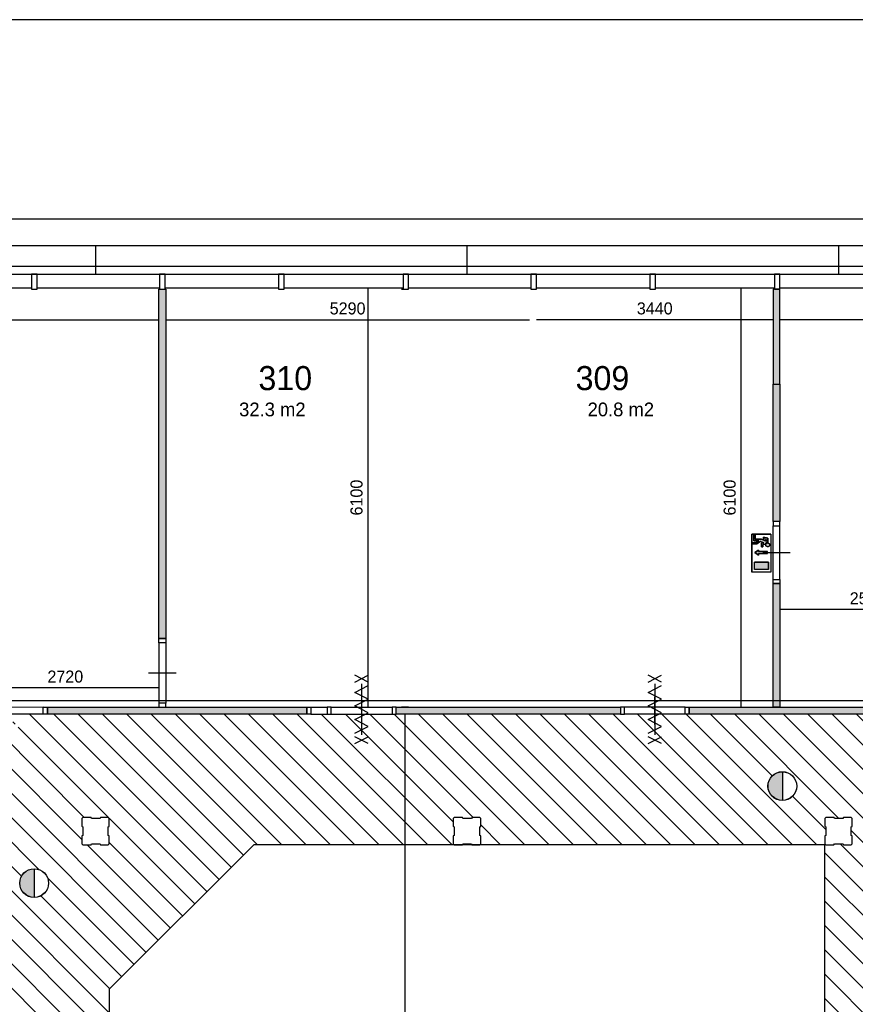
# Model space of a CAD drawing. Extents: x 425211 to 560437, y -104998 to -15578.
# Tile 10 of 33: x 536735 to 548883, y -77017 to -62698. Entities that reach past the tile are written whole.
import ezdxf

# ---------------------------------------------------------------- set-up
doc = ezdxf.new("R2010")
doc.units = 0
doc.header["$MEASUREMENT"] = 0
doc.header["$PDMODE"] = 35
doc.header["$PDSIZE"] = -0.5
doc.layers.get('0').update_dxf_attribs({"linetype": 'CONTINUOUS'})
doc.layers.get('DEFPOINTS').update_dxf_attribs({"linetype": 'CONTINUOUS'})
for name, color, linetype in [('AA$1A---_ARCEER', 252, 'CONTINUOUS'), ('AL$3A---_VPORTS', 252, 'CONTINUOUS'), ('AL21----_BUITENWAND', 252, 'CONTINUOUS'), ('AL22----_BINNENWAND', 252, 'CONTINUOUS'), ('AL32----_BINNENKOZIJN', 252, 'CONTINUOUS'), ('AM$1A---_MAATVOERING', 252, 'CONTINUOUS'), ('AT$1A---_TEKST', 252, 'CONTINUOUS'), ('Betonpalen', 252, 'CONTINUOUS'), ('Brandweer', 252, 'CONTINUOUS'), ('brandweer NIEUW', 252, 'CONTINUOUS'), ('COMPARTIMENTERING', 252, 'CONTINUOUS'), ('M2', 252, 'CONTINUOUS'), ('OMPARTIMENTERING', 252, 'CONTINUOUS')]:
    doc.layers.add(name, color=color, linetype=linetype)
doc.styles.add('B-01', font='b-gbp')
doc.dimstyles.new('BBA_STAND', dxfattribs={"dimtxt": 175, "dimasz": 1, "dimexe": 1, "dimexo": 0.001, "dimgap": 75, "dimtad": 1, "dimdec": 0, "dimzin": 0, "dimdsep": 46, "dimtxsty": 'B-01', "dimblk": 'NONE', "dimblk1": 'NONE', "dimblk2": 'PIJL1', "dimcen": 1, "dimse1": 1, "dimse2": 1, "dimclrd": 256, "dimclre": 1, "dimclrt": 256, "dimadec": 0, "dimazin": 0, "dimtfac": 1, "dimtdec": 0, "dimtmove": 0, "dimatfit": 0, "dimldrblk": 'PIJL1', "dimfxl": 1, "dimtolj": 1, "dimtzin": 0, "dimarcsym": 0})

# ---------------------------------------------------------------- blocks, each defined once
blk = doc.blocks.new('*D59')
at = {"layer": 'AM$1A---_MAATVOERING', "lineweight": -2, "transparency": 16777216}
blk.add_line((556537, -67061), (547787, -67061), dxfattribs=at)
at = {"layer": 'DEFPOINTS', "color": 0, "transparency": 16777216}
for p in [(556537, -66842), (547787, -67061), (547787, -67658)]:
    blk.add_point(p, dxfattribs=at)
at = {"layer": 'AM$1A---_MAATVOERING', "transparency": 16777216, "insert": (552162, -66898), "char_height": 175, "attachment_point": 5, "style": 'B-01'}
blk.add_mtext('\\A1;8750', dxfattribs=at)
blk = doc.blocks.new('_None')
blk = doc.blocks.new('PIJL1')
at = {"color": 1, "linetype": 'ByBlock'}
blk.add_line((0, 83), (0, -83), dxfattribs=at)
blk.add_solid([(-100, 17), (-100, -17), (0, 0)], dxfattribs=at)
blk = doc.blocks.new('*D62')
at = {"layer": 'AM$1A---_MAATVOERING', "lineweight": -2, "transparency": 16777216}
blk.add_line((547687, -67061), (544247, -67061), dxfattribs=at)
at = {"layer": 'DEFPOINTS', "color": 0, "transparency": 16777216}
for p in [(544247, -67061), (544247, -68110), (547687, -68110)]:
    blk.add_point(p, dxfattribs=at)
at = {"layer": 'AM$1A---_MAATVOERING', "transparency": 16777216, "insert": (545967, -66898), "char_height": 175, "attachment_point": 5, "style": 'B-01'}
blk.add_mtext('\\A1;3440', dxfattribs=at)
blk = doc.blocks.new('*D63')
at = {"layer": 'AM$1A---_MAATVOERING', "lineweight": -2, "transparency": 16777216}
blk.add_line((547220, -66598), (547220, -72698), dxfattribs=at)
at = {"layer": 'DEFPOINTS', "color": 0, "transparency": 16777216}
for p in [(547522, -66598), (547220, -72698), (547522, -72698)]:
    blk.add_point(p, dxfattribs=at)
at = {"layer": 'AM$1A---_MAATVOERING', "transparency": 16777216, "insert": (547057, -69648), "char_height": 175, "attachment_point": 5, "rotation": 90, "style": 'B-01'}
blk.add_mtext('\\A1;6100', dxfattribs=at)
blk = doc.blocks.new('*D64')
at = {"layer": 'AM$1A---_MAATVOERING', "lineweight": -2, "transparency": 16777216}
blk.add_line((538857, -67061), (544147, -67061), dxfattribs=at)
at = {"layer": 'DEFPOINTS', "color": 0, "transparency": 16777216}
for p in [(538857, -66759), (544147, -67061), (544147, -68114)]:
    blk.add_point(p, dxfattribs=at)
at = {"layer": 'AM$1A---_MAATVOERING', "transparency": 16777216, "insert": (541502, -66898), "char_height": 175, "attachment_point": 5, "style": 'B-01'}
blk.add_mtext('\\A1;5290', dxfattribs=at)
blk = doc.blocks.new('*D65')
at = {"layer": 'AM$1A---_MAATVOERING', "lineweight": -2, "transparency": 16777216}
blk.add_line((529937, -67061), (538757, -67061), dxfattribs=at)
at = {"layer": 'DEFPOINTS', "color": 0, "transparency": 16777216}
for p in [(529937, -66710), (538757, -66730), (538757, -67061)]:
    blk.add_point(p, dxfattribs=at)
at = {"layer": 'AM$1A---_MAATVOERING', "transparency": 16777216, "insert": (534347, -66898), "char_height": 175, "attachment_point": 5, "style": 'B-01'}
blk.add_mtext('\\A1;8820', dxfattribs=at)
blk = doc.blocks.new('*D66')
at = {"layer": 'AM$1A---_MAATVOERING', "lineweight": -2, "transparency": 16777216}
blk.add_line((541795, -66598), (541795, -72698), dxfattribs=at)
at = {"layer": 'DEFPOINTS', "color": 0, "transparency": 16777216}
for p in [(542064, -66598), (541795, -72698), (541919, -72698)]:
    blk.add_point(p, dxfattribs=at)
at = {"layer": 'AM$1A---_MAATVOERING', "transparency": 16777216, "insert": (541632, -69648), "char_height": 175, "attachment_point": 5, "rotation": 90, "style": 'B-01'}
blk.add_mtext('\\A1;6100', dxfattribs=at)
blk = doc.blocks.new('*D67')
at = {"layer": 'AM$1A---_MAATVOERING', "lineweight": -2, "transparency": 16777216}
blk.add_line((538758, -72415), (536037, -72415), dxfattribs=at)
at = {"layer": 'DEFPOINTS', "color": 0, "transparency": 16777216}
for p in [(536037, -72415), (538758, -72518), (536037, -72680)]:
    blk.add_point(p, dxfattribs=at)
at = {"layer": 'AM$1A---_MAATVOERING', "transparency": 16777216, "insert": (537398, -72252), "char_height": 175, "attachment_point": 5, "style": 'B-01'}
blk.add_mtext('\\A1;2720', dxfattribs=at)
blk = doc.blocks.new('*D94')
at = {"layer": 'AM$1A---_MAATVOERING', "lineweight": -2, "transparency": 16777216}
blk.add_line((542336, -72798), (542336, -87403), dxfattribs=at)
at = {"layer": 'DEFPOINTS', "color": 0, "transparency": 16777216}
for p in [(540571, -72798), (542000, -87403), (542336, -87403)]:
    blk.add_point(p, dxfattribs=at)
at = {"layer": 'AM$1A---_MAATVOERING', "transparency": 16777216, "insert": (542173, -80100), "char_height": 175, "attachment_point": 5, "rotation": 90, "style": 'B-01'}
blk.add_mtext('\\A1;14605', dxfattribs=at)
blk = doc.blocks.new('*D109')
at = {"layer": 'AM$1A---_MAATVOERING', "lineweight": -2, "transparency": 16777216}
blk.add_line((550337, -71276), (547787, -71276), dxfattribs=at)
at = {"layer": 'DEFPOINTS', "color": 0, "transparency": 16777216}
for p in [(547787, -70898), (547787, -71276), (550337, -71698)]:
    blk.add_point(p, dxfattribs=at)
at = {"layer": 'AM$1A---_MAATVOERING', "transparency": 16777216, "insert": (549062, -71114), "char_height": 175, "attachment_point": 5, "style": 'B-01'}
blk.add_mtext('\\A1;2550', dxfattribs=at)

msp = doc.modelspace()

# ---------------------------------------------------------------- hatches: boundary and pattern name
at = {"layer": 'AA$1A---_ARCEER'}
for points in [[(538857.4, -71698), (538857.4, -66618), (538757.4, -66618), (538757.4, -71698)], [(547787.4, -66618), (547687.4, -66618), (547687.4, -67998), (547787.4, -67998)], [(547787.1, -69998), (547787.4, -69898), (547787.4, -67998), (547687.4, -67998), (547687.4, -69998)], [(547787.4, -72698), (547787.4, -70898), (547687.4, -70898), (547687.4, -72698)], [(540908.4, -72798), (540908.4, -72698), (537137.4, -72698), (537137.4, -72798)]]:
    msp.add_hatch(color=256, dxfattribs=at).paths.add_polyline_path(points)
h = msp.add_hatch(color=256, dxfattribs=at)
h.paths.add_polyline_path([(545467.5, -72798), (545467.5, -72698), (542208.4, -72698), (542208.4, -72798)])
h.paths.add_polyline_path([(546467.5, -72698), (546467.5, -72798), (549337.4, -72798), (549337.4, -72698)])
at = {"layer": 'AL$3A---_VPORTS'}
h = msp.add_hatch(color=256, dxfattribs=at)
h.paths.add_polyline_path([(547609.6, -70238.3), (547549.5, -70223.3), (547549.5, -70247.1), (547586.5, -70256.4), (547586.5, -70283.3), (547518, -70252.2), (547429.3, -70252.2), (547429.3, -70187.4), (547406.1, -70187.4), (547406.1, -70275.3), (547480.1, -70275.3), (547444.4, -70303), (547383, -70303), (547383, -70326.2), (547452.4, -70326.2), (547503.6, -70286.3), (547550.7, -70307.7), (547517.1, -70307.7), (547517.1, -70363.2), (547540.2, -70363.2), (547540.2, -70330.8), (547573.4, -70330.8), (547574.3, -70327.8), (547574.4, -70327.3), (547574.8, -70325.9), (547575.4, -70324.1), (547575.9, -70322.4), (547578.2, -70317.2), (547581.2, -70313.1), (547583.4, -70310.6), (547584.1, -70309.6), (547587.1, -70307.2), (547588.4, -70306.1), (547593.6, -70303), (547592.9, -70303.4), (547593.2, -70303.3), (547597.2, -70301.4), (547602.8, -70299.9), (547609.6, -70299.3)])
h.paths.add_polyline_path([(547634.9, -70324.1), (547634.9, -70324), (547632.8, -70320.2), (547632.8, -70320.1), (547629.9, -70316.5), (547629.7, -70316.3), (547627.4, -70314.1), (547627.3, -70314.1), (547623.5, -70311.4), (547623.4, -70311.3), (547618.4, -70309.1), (547618.2, -70309.1), (547613.7, -70308), (547610.9, -70307.7), (547610.9, -70307.7), (547606.4, -70307.9), (547606.2, -70307.9), (547603.6, -70308.3), (547603.4, -70308.4), (547599.4, -70309.6), (547599.2, -70309.7), (547596.1, -70311.2), (547595.9, -70311.3), (547592, -70313.9), (547588.7, -70317.2), (547588.6, -70317.3), (547586.3, -70320.3), (547586.2, -70320.5), (547584.5, -70323.7), (547584.4, -70323.8), (547582.9, -70327.9), (547582.9, -70328), (547581.9, -70334), (547581.9, -70334), (547582.4, -70340.7), (547582.4, -70340.7), (547583.6, -70345), (547583.6, -70345.1), (547585.6, -70349.4), (547585.7, -70349.5), (547587.5, -70352.2), (547587.6, -70352.3), (547591.7, -70356.6), (547591.8, -70356.7), (547596, -70359.6), (547596.2, -70359.7), (547599.4, -70361.2), (547599.6, -70361.3), (547605.1, -70362.8), (547605.3, -70362.8), (547608.6, -70363.1), (547608.9, -70363.1), (547612.8, -70363), (547613.1, -70362.9), (547618.6, -70361.6), (547618.8, -70361.6), (547622.9, -70359.8), (547623.1, -70359.6), (547626.5, -70357.4), (547626.6, -70357.3), (547629.9, -70354.3), (547630, -70354.2), (547631.6, -70352.2), (547631.8, -70352.1), (547633.5, -70349.6), (547633.6, -70349.4), (547634.6, -70347.5), (547634.6, -70347.4), (547636.2, -70343.3), (547636.2, -70343.3), (547637.3, -70337.1), (547637.3, -70337), (547636.8, -70329.8), (547636.7, -70329.7)])
h.paths.add_polyline_path([(547606.7, -70433.4), (547477.2, -70433.4), (547477.2, -70410.3), (547421.7, -70447.3), (547477.2, -70484.3), (547477.2, -70461.1), (547606.7, -70461.1)])
h.paths.add_polyline_path([(547618.8, -70585.1), (547415.4, -70585.1), (547415.4, -70696.1), (547618.8, -70696.1)])
at = {"layer": 'Brandweer'}
for points in [[(547822.3, -74051.9), (547822.3, -73635.5, 1)], [(536945.3, -75462.9), (536945.3, -75046.5, 1)]]:
    msp.add_hatch(color=256, dxfattribs=at).paths.add_polyline_path(points)
at = {"layer": 'COMPARTIMENTERING'}
h = msp.add_hatch(dxfattribs=at)
h.set_pattern_fill('ANSI31,_O', color=256, scale=2000, angle=-90)
h.set_pattern_definition([(315, (486165, 331821), (176.7767, 176.7767), [])])
h.paths.add_polyline_path([(547317.4, -87403.9), (547377.1, -87403.9), (547759, -87403.9), (547720.5, -87384.2), (547817.3, -87334.7), (547817.3, -87235.7), (547720.5, -87186.2), (547817.3, -87136.7), (547817.3, -87235.7), (547914, -87285.2), (547817.3, -87334.7), (547817.3, -87403.9), (548257.4, -87403.9), (548317.4, -87403.9), (549017.4, -87403.9), (549017.4, -86208), (549237.4, -86208), (549237.4, -86218.4), (549297.4, -86218.4), (549679.3, -86218.4), (549640.8, -86198.7), (549737.5, -86149.2), (549737.5, -86050.2), (549640.8, -86000.7), (549737.5, -85951.2), (549737.5, -86050.2), (549834.3, -86099.7), (549737.5, -86149.2), (549737.5, -86218.4), (550177.6, -86218.4), (550237.4, -86218.4), (550237.4, -86208), (550337.6, -86208), (550337.6, -83696.2), (550357.6, -83696.2), (550357.6, -83636.4), (550357.5, -83292.5), (550308.3, -83196.3), (550209.3, -83196.3), (550159.8, -83293), (550110.3, -83196.3), (550209.3, -83196.3), (550258.8, -83099.5), (550308.3, -83196.3), (550357.5, -83196.3), (550357.4, -82756.2), (550357.4, -82696.2), (550337.4, -82696.2), (550337.4, -80896.2), (550537.4, -80896.2), (550537.4, -80896.4), (550597.1, -80896.4), (550929.1, -80896.3), (550890.5, -80876.6), (550987.3, -80827.1), (550987.3, -80728.1), (550890.5, -80678.6), (550987.3, -80629.1), (550987.3, -80728.1), (551084, -80777.6), (550987.3, -80827.1), (550987.3, -80896.3), (551377.4, -80896.2), (551437.4, -80896.2), (551687.7, -80896.2), (551687.7, -80836.4), (551687.6, -80542.5), (551638.3, -80446.3), (551539.3, -80446.3), (551489.8, -80543), (551440.3, -80446.3), (551539.3, -80446.3), (551588.8, -80349.5), (551638.3, -80446.3), (551687.5, -80446.3), (551687.4, -80056.2), (551687.4, -79996.2), (551688.4, -79996.2), (551688.4, -79606.2), (551687.7, -79606.2), (551687.7, -79546.4), (551687.6, -79252.6), (551638.3, -79156.3), (551539.3, -79156.3), (551489.8, -79253.1), (551440.3, -79156.3), (551539.3, -79156.3), (551588.8, -79059.5), (551638.3, -79156.3), (551687.5, -79156.3), (551687.4, -78766.2), (551687.4, -78696.2), (551437.4, -78696.2), (551377.4, -78696.2), (551043.8, -78696.2), (550987.3, -78725.1), (550987.3, -78824.1), (551084, -78873.6), (550987.3, -78923.1), (550987.3, -78824.1), (550890.5, -78774.6), (550987.3, -78725.1), (550987.3, -78696.2), (550597.1, -78696.2), (550537.4, -78696.2), (550337.4, -78696.2), (550337.4, -76998), (550281.2, -76998), (550281.2, -77181.6), (549981.2, -77181.6), (549981.2, -76881.6), (550287.6, -76881.6), (550287.6, -76529.9), (549979.6, -76529.9), (549979.6, -76322.3), (549939.9, -76245.5), (549979.6, -76168.7), (549979.6, -75975), (550287.6, -75975), (550287.6, -75298), (550337.4, -75298), (550337.4, -74248), (550337.7, -74248), (550337.7, -74188.3), (550337.6, -73944.4), (550288.3, -73848.1), (550189.3, -73848.1), (550139.8, -73944.9), (550090.3, -73848.1), (550189.3, -73848.1), (550238.8, -73751.4), (550288.3, -73848.1), (550337.5, -73848.1), (550337.4, -73508), (550337.4, -73448), (550337.4, -72798), (550277.4, -72798), (549893.8, -72798), (549837.3, -72826.9), (549837.3, -72925.9), (549934.1, -72975.4), (549837.3, -73024.9), (549837.3, -72925.9), (549740.5, -72876.4), (549837.3, -72826.9), (549837.3, -72798), (549397.2, -72798), (549337.4, -72798), (542208.4, -72798), (542208.4, -72797.8), (542148.7, -72797.8), (541762.7, -72797.8), (541705.9, -72826.8), (541705.9, -72925.8), (541802.7, -72975.3), (541705.9, -73024.8), (541705.9, -72925.8), (541609.2, -72876.3), (541705.9, -72826.8), (541705.9, -72797.8), (541263.2, -72797.8), (541203.4, -72797.8), (540968.2, -72797.8), (540908.4, -72797.8), (540908.4, -72798), (537137.4, -72798), (537077.4, -72798), (536693.8, -72798), (536637.3, -72826.9), (536637.3, -72925.9), (536734, -72975.4), (536637.3, -73024.9), (536637.3, -72925.9), (536540.5, -72876.4), (536637.3, -72826.9), (536637.3, -72798), (536197.1, -72798), (536137.4, -72798), (536137.4, -76148), (536137.4, -76208), (536137.4, -76576.6), (536186.4, -76672.4), (536285.4, -76672.4), (536334.9, -76575.6), (536384.4, -76672.4), (536285.4, -76672.4), (536235.9, -76769.2), (536186.4, -76672.4), (536137.4, -76672.4), (536137.4, -77088.3), (536137.4, -77148), (536137.4, -77248), (536137.4, -77308), (536137.4, -77652.5), (536186.3, -77748.1), (536285.3, -77748.1), (536334.8, -77651.4), (536384.3, -77748.1), (536285.3, -77748.1), (536235.8, -77844.9), (536186.3, -77748.1), (536137.4, -77748.1), (536137.4, -78188.3), (536137.4, -78248), (536137.4, -83602.8), (532537.4, -83602.8), (532467.4, -83602.8), (532468.1, -85113), (532408.1, -85113), (532407.4, -83602.8), (532307.3, -83602.8), (532307.3, -86894.3), (532308.3, -86896.3), (532407.3, -86896.3), (532456.8, -86799.6), (532506.3, -86896.3), (532605.3, -86896.3), (532654.8, -86799.6), (532704.3, -86896.3), (532605.3, -86896.3), (532555.8, -86993.1), (532506.3, -86896.3), (532407.3, -86896.3), (532357.8, -86993.1), (532308.3, -86896.3), (532307.3, -86896.3), (532307.3, -87623.9), (532407.3, -87623.6), (532407.3, -87403.9), (532407.3, -87343.9), (532467.3, -87343.9), (532467.3, -87403.9), (533757.3, -87403.9), (533757.3, -87222.4), (533757.3, -87027.1), (534147.9, -87222.4), (533784.8, -87403.9), (534491, -87403.9), (534550.8, -87403.9), (534990.9, -87403.9), (534990.9, -87334.7), (534894.1, -87285.2), (534990.9, -87235.7), (534990.9, -87136.7), (535087.7, -87186.2), (534990.9, -87235.7), (534990.9, -87334.7), (535087.7, -87384.2), (535049.1, -87403.9), (535431, -87403.9), (535491, -87403.9), (538161, -87403.9), (538221, -87403.9), (538602.9, -87403.9), (538564.3, -87384.2), (538661.1, -87334.7), (538661.1, -87235.7), (538564.3, -87186.2), (538661.1, -87136.7), (538661.1, -87235.7), (538757.9, -87285.2), (538661.1, -87334.7), (538661.1, -87403.9), (539101.2, -87403.9), (539161, -87403.9)])
h.paths.add_polyline_path([(548437.5, -74698), (548437.5, -74566), (548452.5, -74561), (548452.5, -74436), (548437.5, -74428), (548437.5, -74298), (548573.5, -74298), (548578.5, -74313), (548703.5, -74313), (548711.5, -74298), (548837.5, -74298), (548837.5, -74430), (548822.5, -74435), (548822.5, -74560), (548837.5, -74568), (548837.5, -74698), (548709.5, -74698), (548704.5, -74683), (548579.5, -74683), (548571.5, -74698), (548437.5, -74698), (548437.5, -79698), (548573.5, -79698), (548578.5, -79713), (548703.5, -79713), (548711.5, -79698), (548837.5, -79698), (548837.5, -79830), (548822.5, -79835), (548822.5, -79960), (548837.5, -79968), (548837.5, -80098), (548709.5, -80098), (548704.5, -80083), (548579.5, -80083), (548571.5, -80098), (548437.5, -80098), (548437.5, -82998), (546337.5, -85098), (543437.5, -85098), (543437.5, -85230), (543422.5, -85235), (543422.5, -85360), (543437.5, -85368), (543437.5, -85498), (543309.5, -85498), (543304.5, -85483), (543179.5, -85483), (543171.5, -85498), (543037.5, -85498), (543037.5, -85366), (543052.5, -85361), (543052.5, -85236), (543037.5, -85228), (543037.5, -85098), (538037.5, -85098), (538037.5, -85230), (538022.5, -85235), (538022.5, -85360), (538037.5, -85368), (538037.5, -85498), (537909.5, -85498), (537904.5, -85483), (537779.5, -85483), (537771.5, -85498), (537637.5, -85498), (537637.5, -85366), (537652.5, -85361), (537652.5, -85236), (537637.5, -85228), (537637.5, -85098), (537773.5, -85098), (537778.5, -85113), (537903.5, -85113), (537911.5, -85098), (538037.5, -85098), (538037.5, -80098), (537909.5, -80098), (537904.5, -80083), (537779.5, -80083), (537771.5, -80098), (537637.5, -80098), (537637.5, -79966), (537652.5, -79961), (537652.5, -79836), (537637.5, -79828), (537637.5, -79698), (537773.5, -79698), (537778.5, -79713), (537903.5, -79713), (537911.5, -79698), (538037.5, -79698), (538037.5, -76798), (540137.5, -74698), (543037.5, -74698), (543037.5, -74566), (543052.5, -74561), (543052.5, -74436), (543037.5, -74428), (543037.5, -74298), (543173.5, -74298), (543178.5, -74313), (543303.5, -74313), (543311.5, -74298), (543437.5, -74298), (543437.5, -74430), (543422.5, -74435), (543422.5, -74560), (543437.5, -74568), (543437.5, -74698)], flags=16)
h.paths.add_polyline_path([(548437.5, -74698), (548437.5, -82998), (546337.5, -85098), (538037.5, -85098), (538037.5, -85230), (538022.5, -85235), (538022.5, -85360), (538037.5, -85368), (538037.5, -85498), (537909.5, -85498), (537904.5, -85483), (537779.5, -85483), (537771.5, -85498), (537637.5, -85498), (537637.5, -85366), (537652.5, -85361), (537652.5, -85236), (537637.5, -85228), (537637.5, -85098), (537773.5, -85098), (537778.5, -85113), (537903.5, -85113), (537911.5, -85098), (538037.5, -85098), (538037.5, -76798), (540137.5, -74698)], flags=0)
h.paths.add_polyline_path([(547822.3, -73634.2, -1), (547822.3, -74053.2, -1)], flags=16)
h.paths.add_polyline_path([(547822.3, -74053.2, 0.9969834), (547822.3, -73635.5)], flags=0)
h.paths.add_polyline_path([(549355.6, -77237), (549355, -77237), (549354.6, -77237.4), (549354.6, -77236.1)], flags=16)
h.paths.add_polyline_path([(550165.5, -77715.6), (550153, -77715.6, 0.9764758), (550159.2, -77977.9, 0.9764758)], flags=16)
h.paths.add_polyline_path([(549305.2, -77846.7), (549435.9, -77846.7, 0.0065368), (549435.9, -77848.4), (549434.2, -77848.4, 0.9118868), (549568, -77857.3, -1.0849699), (549698.3, -77846.7, 0.9236223), (549832.1, -77857.3, -1.0849699), (549962.4, -77846.7), (550029.7, -77846.7, -0.4142136), (550159.2, -77717.2, -1), (550159.2, -77976.1, -0.4103394), (550029.8, -77848.4), (549960.7, -77848.4, 0.0067123), (549960.7, -77846.7), (549962.4, -77846.7, 0.9216846), (549832.1, -77836, -1.0826937), (549698.3, -77846.7, 0.9216846), (549568, -77836, -1.068951), (549434.2, -77848.4), (549304.7, -77848.4), (549304.9, -77848.5), (549304.1, -77847), (549304.9, -77846.5)], flags=16)
h.paths.add_polyline_path([(538037.5, -74430), (538022.5, -74435), (538022.5, -74560), (538037.5, -74568), (538037.5, -74698), (537909.5, -74698), (537904.5, -74683), (537779.5, -74683), (537771.5, -74698), (537637.5, -74698), (537637.5, -74566), (537652.5, -74561), (537652.5, -74436), (537637.5, -74428), (537637.5, -74298), (537773.5, -74298), (537778.5, -74313), (537903.5, -74313), (537911.5, -74298), (538037.5, -74298)], flags=16)
h.paths.add_polyline_path([(549735.6, -78494.1), (550126.2, -78689.4), (549735.6, -78884.8), (549735.6, -78689.4)], flags=16)
h.paths.add_polyline_path([(536945.3, -75464.2, -1), (536945.3, -75045.2, -1)], flags=16)
h.paths.add_polyline_path([(537569.5, -82707.2), (537569, -82707.2), (537568.6, -82707.6), (537568.6, -82706.3)], flags=16)
h.paths.add_polyline_path([(545834, -85722.2), (545834.9, -85723.1), (545834.3, -85723.1), (545834, -85723.5)], flags=16)
h.paths.add_polyline_path([(548573.5, -85098), (548578.5, -85113), (548703.5, -85113), (548711.5, -85098), (548837.5, -85098), (548837.5, -85230), (548822.5, -85235), (548822.5, -85360), (548837.5, -85368), (548837.5, -85498), (548709.5, -85498), (548704.5, -85483), (548579.5, -85483), (548571.5, -85498), (548437.5, -85498), (548437.5, -85366), (548452.5, -85361), (548452.5, -85236), (548437.5, -85228), (548437.5, -85098)], flags=16)
h.paths.add_polyline_path([(548630.9, -85824.6, -1), (548630.9, -86243.5, -1)], flags=16)
h.paths.add_polyline_path([(539273.6, -85723.1), (539273, -85723.1), (539272.7, -85723.5), (539272.7, -85722.2)], flags=16)
h.paths.add_polyline_path([(537259.3, -86242.2, -1), (537259.3, -85823.2, -1)], flags=16)
h.paths.add_polyline_path([(532974.7, -85130.6), (532974.7, -85430.6), (532674.7, -85430.6), (532674.7, -85130.6)], flags=16)
h.paths.add_polyline_path([(532874.7, -85230.6), (532874.7, -85330.6), (532774.7, -85330.6), (532774.7, -85230.6)], flags=0)
h.paths.add_polyline_path([(532467.4, -85483), (532467.3, -85543), (532407.3, -85543), (532407.3, -85483)], flags=16)
h.paths.add_polyline_path([(532970.1, -86252.6), (532970.1, -86659), (532563.7, -86659), (532563.7, -86252.6)], flags=16)
h.paths.add_polyline_path([(532875.3, -86533), (532875.3, -86604.8), (532617.9, -86604.8), (532617.9, -86306.8), (532875.3, -86306.8), (532875.3, -86375.9), (532970.1, -86470.7), (532970.1, -86438.2)], flags=0)
h.paths.add_polyline_path([(532834.6, -86347.4), (532658.5, -86347.4), (532658.5, -86564.2), (532834.6, -86564.2), (532834.6, -86473.4), (532712.7, -86473.4), (532712.7, -86435.5), (532834.6, -86435.5)], flags=0)
h.paths.add_polyline_path([(542629.7, -79681.7), (542629.7, -80519.2), (542367.2, -80519.2), (542367.2, -79681.7)], flags=8)
h.paths.add_polyline_path([(542818.6, -81387.2), (543656.1, -81387.2), (543656.1, -81649.8), (542818.6, -81649.8)], flags=8)
h.paths.add_polyline_path([(536807.7, -77781.7), (536807.7, -78619.2), (536545.2, -78619.2), (536545.2, -77781.7)], flags=24)
h.paths.add_polyline_path([(536807.7, -85188.8), (536807.7, -85818), (536545.2, -85818), (536545.2, -85188.8)], flags=24)
h.paths.add_polyline_path([(549282.1, -78103.2), (550013.4, -78103.2), (550013.4, -77950.2), (549282.1, -77950.2)], flags=24)
h.paths.add_polyline_path([(550007.4, -78625.2), (550329.7, -78625.2), (550329.7, -78402.1), (550007.4, -78402.1)], flags=24)
h.paths.add_polyline_path([(549534.3, -77545.4), (549906.1, -77545.4), (549906.1, -77359.5), (549534.3, -77359.5)], flags=24)
h.paths.add_polyline_path([(546013.6, -86031.5), (546385.5, -86031.5), (546385.5, -85845.6), (546013.6, -85845.6)], flags=24)
h.paths.add_polyline_path([(539452.3, -86031.5), (539824.2, -86031.5), (539824.2, -85845.6), (539452.3, -85845.6)], flags=24)
h.paths.add_polyline_path([(537748.2, -83015.6), (538120.1, -83015.6), (538120.1, -82829.7), (537748.2, -82829.7)], flags=8)
h.paths.add_polyline_path([(534029.1, -87158.2), (534351.4, -87158.2), (534351.4, -86935.1), (534029.1, -86935.1)], flags=24)
h.paths.add_polyline_path([(539402.5, -77975.5), (542527.5, -77975.5), (542527.5, -76850.5), (539402.5, -76850.5)], flags=8)
h.paths.add_polyline_path([(549060.3, -74562), (550236.5, -74562), (550236.5, -74862), (549060.3, -74862)], flags=24)
h.paths.add_polyline_path([(545735, -86714), (547216, -86714), (547216, -87014), (545735, -87014)], flags=24)
h.paths.add_polyline_path([(545925.9, -86728.9), (546859.2, -86728.9), (546859.2, -86203.9), (545925.9, -86203.9)], flags=24)
h.paths.add_polyline_path([(549027.8, -74586.4), (550077.8, -74586.4), (550077.8, -74061.4), (549027.8, -74061.4)], flags=24)
h.paths.add_polyline_path([(542216.9, -78385.9), (544550.2, -78385.9), (544550.2, -81385.9), (542216.9, -81385.9)], flags=8)

# ---------------------------------------------------------------- linework, layer by layer
at = {"layer": 'AA$1A---_ARCEER'}
msp.add_lwpolyline([(547687.4, -67998), (547787.4, -67998), (547787.4, -66618), (547687.4, -66618)], close=True, dxfattribs=at)
msp.add_lwpolyline([(547787.4, -69898), (547787.1, -69998)], dxfattribs=at)
at = {"layer": 'AL21----_BUITENWAND'}
for p, q in [((529323.5, -65984), (557151.4, -65984)), ((537837.4, -65984), (537837.4, -66398)), ((543237.4, -65984), (543237.4, -66398)), ((548637.4, -65984), (548637.4, -66398)), ((529623.4, -66284), (556851.4, -66284)), ((529737.5, -66398), (556737.4, -66398)), ((535177.4, -66598), (536907.4, -66598)), ((536987.4, -66598), (538767.4, -66598)), ((538847.4, -66598), (540497.4, -66598)), ((540577.4, -66598), (542307.4, -66598)), ((542387.4, -66598), (544167.4, -66598)), ((544247.4, -66598), (545897.4, -66598)), ((545977.4, -66598), (547707.4, -66598)), ((547787.4, -66598), (549567.4, -66598))]:
    msp.add_line(p, q, dxfattribs=at)
msp.add_lwpolyline([(554257.5, -75498), (557737.3, -75498), (557737.3, -65598), (528937.4, -65598), (528937.4, -76978)], dxfattribs=at)
msp.add_lwpolyline([(554257.5, -75498), (557737.3, -75498), (557737.3, -65598), (528937.4, -65598), (528937.4, -76978)], dxfattribs=at)
for points in [[(536907.4, -66618), (536987.4, -66618), (536987.4, -66398), (536907.4, -66398)], [(538767.4, -66618), (538847.4, -66618), (538847.4, -66398), (538767.4, -66398)], [(540497.4, -66618), (540577.4, -66618), (540577.4, -66398), (540497.4, -66398)], [(542307.4, -66618), (542387.4, -66618), (542387.4, -66398), (542307.4, -66398)], [(544167.4, -66618), (544247.4, -66618), (544247.4, -66398), (544167.4, -66398)], [(545897.4, -66618), (545977.4, -66618), (545977.4, -66398), (545897.4, -66398)], [(547707.4, -66618), (547787.4, -66618), (547787.4, -66398), (547707.4, -66398)]]:
    msp.add_lwpolyline(points, close=True, dxfattribs=at)
at = {"layer": 'AL22----_BINNENWAND'}
msp.add_line((538857.4, -71698), (538757.4, -71698), dxfattribs=at)
for points in [[(560437.4, -62698), (526037.4, -62698), (526037.4, -76398), (501937.4, -76398)], [(560437.4, -62698), (526037.4, -62698), (526037.4, -76398), (501937.4, -76398)], [(538757.4, -71698), (538757.4, -66618)], [(538757.4, -66618), (538857.4, -66618)], [(538857.4, -66618), (538857.4, -71698)], [(542287.4, -66618), (542387.4, -66618)], [(547687.4, -69998), (547687.4, -67998)], [(547687.4, -67998), (547787.4, -67998)], [(547787.4, -67998), (547787.4, -69898)], [(547787.1, -69998), (547687.4, -69998)], [(547687.4, -72698), (547687.4, -70898)], [(547687.4, -70898), (547787.4, -70898)], [(547787.4, -70898), (547787.4, -72698)], [(537137.4, -72698), (540908.4, -72698)], [(537137.4, -72798), (537137.4, -72698)], [(540908.4, -72698), (540908.4, -72798)], [(542208.4, -72698), (545467.5, -72698), (545467.5, -72798), (542208.4, -72798)], [(542208.4, -72798), (542208.4, -72698)], [(542387.4, -72698), (542287.4, -72698)], [(546467.5, -72797.9), (546467.5, -72697.9)], [(549337.4, -72798), (546467.5, -72798), (546467.5, -72698), (549337.4, -72698)], [(547787.4, -72698), (547687.4, -72698)], [(540908.4, -72798), (537137.4, -72798)]]:
    msp.add_lwpolyline(points, dxfattribs=at)
msp.add_lwpolyline([(538037.5, -85098), (546337.5, -85098), (548437.5, -82998), (548437.5, -74698), (540137.5, -74698), (538037.5, -76798)], close=True, dxfattribs=at)
msp.add_lwpolyline([(538037.5, -85098), (546337.5, -85098), (548437.5, -82998), (548437.5, -74698), (540137.5, -74698), (538037.5, -76798)], close=True, dxfattribs=at)
at = {"layer": 'AL32----_BINNENKOZIJN'}
for points in [[(547687.4, -69998), (547687.4, -70057.8), (547787.1, -70057.8), (547787.1, -69998)], [(547687.4, -70898), (547687.4, -70838), (547787.4, -70838), (547787.4, -70898)], [(538857.4, -71698), (538857.4, -71758), (538757.4, -71758), (538757.4, -71698)], [(537137.4, -72798), (537077.4, -72798), (537077.4, -72698), (537137.4, -72698)], [(538857.4, -72698), (538857.4, -72638.3), (538757.6, -72638.3), (538757.6, -72698)], [(540908.4, -72698), (540968.2, -72698), (540968.2, -72797.8), (540908.4, -72797.8)], [(541263.2, -72698), (541203.4, -72698), (541203.4, -72797.8), (541263.2, -72797.8)], [(542208.4, -72698), (542148.7, -72698), (542148.7, -72797.8), (542208.4, -72797.8)], [(545467.5, -72797.9), (545527.3, -72797.9), (545527.3, -72698.1), (545467.5, -72698.1)], [(546467.5, -72797.9), (546407.5, -72797.9), (546407.5, -72697.9), (546467.5, -72697.9)]]:
    msp.add_lwpolyline(points, close=True, dxfattribs=at)
for points in [[(547687.4, -70838), (547687.4, -70057.8)], [(547787.4, -70838), (547787.1, -70057.8)], [(547537.4, -70447.9), (547737.4, -70447.9), (547937.4, -70447.9)], [(538757.4, -71758), (538757.6, -72638.3)], [(538857.4, -71758), (538857.4, -72638.3)], [(538607.4, -72198.1), (538807.4, -72198.1), (539007.4, -72198.1)], [(541705.9, -72547.9), (541705.9, -72747.9), (541705.9, -72947.9)], [(545967.4, -72947.9), (545967.4, -72747.9), (545967.4, -72547.9)], [(537077.4, -72698), (536197.1, -72698.3)], [(540968.2, -72698), (541203.4, -72698)], [(541263.2, -72698), (542148.7, -72698)], [(546407.5, -72697.9), (545527.3, -72698.1)], [(537077.4, -72798), (536197.1, -72798)], [(540968.2, -72797.8), (541203.4, -72797.8)], [(541263.2, -72797.8), (542148.7, -72797.8)], [(546407.5, -72797.9), (545527.3, -72797.9)]]:
    msp.add_lwpolyline(points, dxfattribs=at)
at = {"layer": 'Betonpalen'}
for p, q in [((537652.5, -74298), (537637.5, -74313)), ((537637.5, -74313), (537637.5, -74428)), ((537773.5, -74298), (537652.5, -74298)), ((537778.5, -74313), (537773.5, -74298)), ((537903.5, -74313), (537778.5, -74313)), ((537911.5, -74298), (537903.5, -74313)), ((538022.5, -74298), (537911.5, -74298)), ((538037.5, -74313), (538022.5, -74298)), ((538037.5, -74430), (538037.5, -74313)), ((543052.5, -74298), (543037.5, -74313)), ((543037.5, -74313), (543037.5, -74428)), ((543173.5, -74298), (543052.5, -74298)), ((543178.5, -74313), (543173.5, -74298)), ((543303.5, -74313), (543178.5, -74313)), ((543311.5, -74298), (543303.5, -74313)), ((543422.5, -74298), (543311.5, -74298)), ((543437.5, -74313), (543422.5, -74298)), ((543437.5, -74430), (543437.5, -74313)), ((548452.5, -74298), (548437.5, -74313)), ((548437.5, -74313), (548437.5, -74428)), ((548573.5, -74298), (548452.5, -74298)), ((548578.5, -74313), (548573.5, -74298)), ((548703.5, -74313), (548578.5, -74313)), ((548711.5, -74298), (548703.5, -74313)), ((548822.5, -74298), (548711.5, -74298)), ((548837.5, -74313), (548822.5, -74298)), ((548837.5, -74430), (548837.5, -74313)), ((537637.5, -74428), (537652.5, -74436)), ((537652.5, -74436), (537652.5, -74561)), ((538022.5, -74435), (538037.5, -74430)), ((538022.5, -74560), (538022.5, -74435)), ((543037.5, -74428), (543052.5, -74436)), ((543052.5, -74436), (543052.5, -74561)), ((543422.5, -74435), (543437.5, -74430)), ((543422.5, -74560), (543422.5, -74435)), ((548437.5, -74428), (548452.5, -74436)), ((548452.5, -74436), (548452.5, -74561)), ((548822.5, -74435), (548837.5, -74430)), ((548822.5, -74560), (548822.5, -74435)), ((537652.5, -74561), (537637.5, -74566)), ((537637.5, -74566), (537637.5, -74683)), ((538037.5, -74568), (538022.5, -74560)), ((538037.5, -74683), (538037.5, -74568)), ((543052.5, -74561), (543037.5, -74566)), ((543037.5, -74566), (543037.5, -74683)), ((543437.5, -74568), (543422.5, -74560)), ((543437.5, -74683), (543437.5, -74568)), ((548452.5, -74561), (548437.5, -74566)), ((548437.5, -74566), (548437.5, -74683)), ((548837.5, -74568), (548822.5, -74560)), ((548837.5, -74683), (548837.5, -74568)), ((537637.5, -74683), (537652.5, -74698)), ((537652.5, -74698), (537771.5, -74698)), ((537771.5, -74698), (537779.5, -74683)), ((537779.5, -74683), (537904.5, -74683)), ((537904.5, -74683), (537909.5, -74698)), ((537909.5, -74698), (538022.5, -74698)), ((538022.5, -74698), (538037.5, -74683)), ((543037.5, -74683), (543052.5, -74698)), ((543052.5, -74698), (543171.5, -74698)), ((543171.5, -74698), (543179.5, -74683)), ((543179.5, -74683), (543304.5, -74683)), ((543304.5, -74683), (543309.5, -74698)), ((543309.5, -74698), (543422.5, -74698)), ((543422.5, -74698), (543437.5, -74683)), ((548437.5, -74683), (548452.5, -74698)), ((548452.5, -74698), (548571.5, -74698)), ((548571.5, -74698), (548579.5, -74683)), ((548579.5, -74683), (548704.5, -74683)), ((548704.5, -74683), (548709.5, -74698)), ((548709.5, -74698), (548822.5, -74698)), ((548822.5, -74698), (548837.5, -74683))]:
    msp.add_line(p, q, dxfattribs=at)
at = {"layer": 'Brandweer'}
for p, q in [((547655.8, -70178.2, 2600), (547378.4, -70178.2, 2600)), ((547378.4, -70178.2, 2600), (547378.4, -70733.1, 2600)), ((547383, -70303, 2600), (547444.4, -70303, 2600)), ((547383, -70326.2, 2600), (547383, -70303, 2600)), ((547429.3, -70187.4, 2600), (547406.1, -70187.4, 2600)), ((547406.1, -70187.4, 2600), (547406.1, -70275.3, 2600)), ((547406.1, -70275.3, 2600), (547480.1, -70275.3, 2600)), ((547429.3, -70252.2, 2600), (547429.3, -70187.4, 2600)), ((547518, -70252.2, 2600), (547429.3, -70252.2, 2600)), ((547480.1, -70275.3, 2600), (547444.4, -70303, 2600)), ((547503.8, -70286.1, 2600), (547452.4, -70326.2, 2600)), ((547550.7, -70307.7, 2600), (547503.6, -70286.3, 2600)), ((547586.5, -70283.3, 2600), (547518, -70252.2, 2600)), ((547609.6, -70238.3, 2600), (547549.5, -70223.3, 2600)), ((547549.5, -70247.1, 2600), (547549.5, -70223.3, 2600)), ((547586.5, -70256.4, 2600), (547549.5, -70247.1, 2600)), ((547586.5, -70256.4, 2600), (547586.5, -70283.3, 2600)), ((547609.6, -70299.3, 2600), (547609.6, -70238.3, 2600)), ((547655.8, -70178.2, 2600), (547655.8, -70733.1, 2600)), ((547452.4, -70326.2, 2600), (547383, -70326.2, 2600)), ((547421.7, -70447.3, 2600), (547477.2, -70410.3, 2600)), ((547477.2, -70484.3, 2600), (547421.7, -70447.3, 2600)), ((547477.2, -70410.3, 2600), (547477.2, -70433.4, 2600)), ((547606.7, -70433.4, 2600), (547477.2, -70433.4, 2600)), ((547550.7, -70307.7, 2600), (547517.1, -70307.7, 2600)), ((547517.1, -70363.2, 2600), (547517.1, -70307.7, 2600)), ((547517.1, -70363.2, 2600), (547540.2, -70363.2, 2600)), ((547540.2, -70363.2, 2600), (547540.2, -70330.8, 2600)), ((547573.8, -70330.8, 2600), (547540.2, -70330.8, 2600)), ((547415.4, -70696.1, 2600), (547415.4, -70585.1, 2600)), ((547618.8, -70585.1, 2600), (547415.4, -70585.1, 2600)), ((547606.7, -70461.1, 2600), (547477.2, -70461.1, 2600)), ((547477.2, -70461.1, 2600), (547477.2, -70484.3, 2600)), ((547618.8, -70696.1, 2600), (547618.8, -70585.1, 2600)), ((547655.8, -70733.1, 2600), (547378.4, -70733.1, 2600)), ((547618.8, -70696.1, 2600), (547415.4, -70696.1, 2600)), ((547822.3, -73634.2), (547822.3, -74053.2)), ((536945.3, -75045.2), (536945.3, -75464.2))]:
    msp.add_line(p, q, dxfattribs=at)
at = {"layer": 'Brandweer', "elevation": 2600}
for points in [[(547378.4, -70178.2), (547655.8, -70178.2), (547655.8, -70733.1), (547378.4, -70733.1), (547378.4, -70178.2)], [(547406.1, -70187.4), (547429.3, -70187.4), (547429.3, -70252.2), (547518, -70252.2), (547586.5, -70283.3), (547586.5, -70256.4), (547549.5, -70247.1), (547549.5, -70223.3), (547609.6, -70238.3), (547609.6, -70299.3), (547603.7, -70299.8), (547601.3, -70300.3), (547598.7, -70301), (547596, -70302), (547592.5, -70303.6), (547589.7, -70305.2), (547587.9, -70306.5), (547585.6, -70308.5), (547583.7, -70310.3), (547581.2, -70313.1), (547579.3, -70315.8), (547577.5, -70318.8), (547576.2, -70321.8), (547574.8, -70325.9), (547574.1, -70328.8), (547573.4, -70330.8), (547540.2, -70330.8), (547540.2, -70363.2), (547517.1, -70363.2), (547517.1, -70307.7), (547550.7, -70307.7), (547503.6, -70286.3), (547452.4, -70326.2), (547383, -70326.2), (547383, -70303), (547444.4, -70303), (547480.1, -70275.3), (547406.1, -70275.3), (547406.1, -70187.4)], [(547609.6, -70299.3), (547609.2, -70299.3), (547608.8, -70299.3), (547608.4, -70299.3), (547608, -70299.3), (547607.6, -70299.4), (547607.2, -70299.4), (547606.7, -70299.4), (547606.3, -70299.4), (547605.9, -70299.5), (547605.5, -70299.5), (547605.1, -70299.6), (547604.7, -70299.6), (547604.3, -70299.7), (547603.9, -70299.7), (547603.5, -70299.8), (547603.1, -70299.9), (547602.7, -70300), (547602.3, -70300), (547601.9, -70300.1), (547601.5, -70300.2), (547601.1, -70300.3), (547600.7, -70300.4), (547600.3, -70300.5), (547599.9, -70300.6), (547599.6, -70300.7), (547599.2, -70300.8), (547598.8, -70301), (547598.4, -70301.1), (547598, -70301.2), (547597.6, -70301.3), (547597.2, -70301.5), (547596.8, -70301.6), (547596.5, -70301.8), (547596.1, -70301.9), (547595.7, -70302.1), (547595.3, -70302.2), (547595, -70302.4), (547594.6, -70302.6), (547594.2, -70302.7), (547593.9, -70302.9), (547593.5, -70303.1), (547593.1, -70303.3), (547592.8, -70303.5), (547592.4, -70303.6), (547592.1, -70303.8), (547591.7, -70304), (547591.3, -70304.2), (547591, -70304.5), (547590.6, -70304.7), (547590.3, -70304.9), (547590, -70305.1), (547589.6, -70305.3), (547589.3, -70305.6), (547588.9, -70305.8), (547588.6, -70306), (547588.3, -70306.3), (547588, -70306.5), (547587.6, -70306.7), (547587.3, -70307), (547587, -70307.2), (547586.7, -70307.5), (547586.4, -70307.8), (547586.1, -70308), (547585.7, -70308.3), (547585.4, -70308.6), (547585.1, -70308.8), (547584.8, -70309.1), (547584.5, -70309.4), (547584.3, -70309.7), (547584, -70310), (547583.7, -70310.3), (547583.4, -70310.5), (547583.1, -70310.8), (547582.8, -70311.1), (547582.6, -70311.4), (547582.3, -70311.8), (547582, -70312.1), (547581.8, -70312.4), (547581.5, -70312.7), (547581.3, -70313), (547581, -70313.3), (547580.8, -70313.7), (547580.5, -70314), (547580.3, -70314.3), (547580.1, -70314.6), (547579.8, -70315), (547579.6, -70315.3), (547579.4, -70315.6), (547579.1, -70316), (547578.9, -70316.3), (547578.7, -70316.7), (547578.5, -70317), (547578.3, -70317.4), (547578.1, -70317.7), (547577.9, -70318.1), (547577.7, -70318.5), (547577.5, -70318.8), (547577.3, -70319.2), (547577.2, -70319.5), (547577, -70319.9), (547576.8, -70320.3), (547576.6, -70320.6), (547576.5, -70321), (547576.3, -70321.4), (547576.2, -70321.8), (547576, -70322.1), (547575.9, -70322.5), (547575.7, -70322.9), (547575.6, -70323.3), (547575.4, -70323.7), (547575.3, -70324.1), (547575.2, -70324.4), (547575.1, -70324.8), (547574.9, -70325.2), (547574.8, -70325.6), (547574.7, -70326), (547574.6, -70326.4), (547574.5, -70326.8), (547574.4, -70327.2), (547574.3, -70327.6), (547574.3, -70328), (547574.2, -70328.4), (547574.1, -70328.8), (547574, -70329.2), (547574, -70329.6), (547573.9, -70330), (547573.8, -70330.4), (547573.8, -70330.8)], [(547606.7, -70461.1), (547606.7, -70433.4), (547477.2, -70433.4), (547477.2, -70410.3), (547421.7, -70447.3), (547477.2, -70484.3), (547477.2, -70461.1), (547606.7, -70461.1)], [(547629.2, -70355), (547628.2, -70356), (547627.2, -70356.9), (547626.1, -70357.7), (547625, -70358.5), (547623.9, -70359.2), (547622.7, -70359.9), (547621.5, -70360.5), (547620.2, -70361), (547618.9, -70361.5), (547617.6, -70362), (547616.3, -70362.3), (547615, -70362.6), (547613.7, -70362.9), (547612.3, -70363), (547611, -70363.1), (547609.6, -70363.2), (547608.2, -70363.1), (547606.9, -70363), (547605.5, -70362.9), (547604.2, -70362.6), (547602.9, -70362.3), (547601.5, -70362), (547600.2, -70361.5), (547599, -70361), (547597.7, -70360.5), (547596.5, -70359.9), (547595.3, -70359.2), (547594.2, -70358.5), (547593.1, -70357.7), (547592, -70356.9), (547591, -70356), (547590, -70355), (547589, -70354), (547588.1, -70353), (547587.3, -70351.9), (547586.5, -70350.8), (547585.8, -70349.7), (547585.1, -70348.5), (547584.5, -70347.3), (547584, -70346), (547583.5, -70344.8), (547583, -70343.5), (547582.7, -70342.2), (547582.4, -70340.8), (547582.1, -70339.5), (547582, -70338.1), (547581.9, -70336.8), (547581.8, -70335.4), (547581.9, -70334.1), (547582, -70332.7), (547582.1, -70331.3), (547582.4, -70330), (547582.7, -70328.7), (547583, -70327.4), (547583.5, -70326.1), (547584, -70324.8), (547584.5, -70323.6), (547585.1, -70322.3), (547585.8, -70321.1), (547586.5, -70320), (547587.3, -70318.9), (547588.1, -70317.8), (547589, -70316.8), (547590, -70315.8), (547591, -70314.9), (547592, -70314), (547593.1, -70313.1), (547594.2, -70312.3), (547595.3, -70311.6), (547596.5, -70310.9), (547597.7, -70310.3), (547599, -70309.8), (547600.2, -70309.3), (547601.5, -70308.9), (547602.9, -70308.5), (547604.2, -70308.2), (547605.5, -70308), (547606.9, -70307.8), (547608.2, -70307.7), (547609.6, -70307.7), (547611, -70307.7), (547612.3, -70307.8), (547613.7, -70308), (547615, -70308.2), (547616.3, -70308.5), (547617.6, -70308.9), (547618.9, -70309.3), (547620.2, -70309.8), (547621.5, -70310.3), (547622.7, -70310.9), (547623.9, -70311.6), (547625, -70312.3), (547626.1, -70313.1), (547627.2, -70314), (547628.2, -70314.9), (547629.2, -70315.8), (547630.1, -70316.8), (547631, -70317.8), (547631.9, -70318.9), (547632.7, -70320), (547633.4, -70321.2), (547634.1, -70322.3), (547634.7, -70323.6), (547635.2, -70324.8), (547635.7, -70326.1), (547636.1, -70327.4), (547636.5, -70328.7), (547636.8, -70330), (547637, -70331.3), (547637.2, -70332.7), (547637.3, -70334.1), (547637.3, -70335.4), (547637.3, -70336.8), (547637.2, -70338.1), (547637, -70339.5), (547636.8, -70340.8), (547636.5, -70342.2), (547636.1, -70343.5), (547635.7, -70344.8), (547635.2, -70346), (547634.7, -70347.3), (547634.1, -70348.5), (547633.4, -70349.7), (547632.7, -70350.8), (547631.9, -70351.9), (547631, -70353), (547630.1, -70354), (547629.2, -70355)], [(547613.7, -70308), (547618.3, -70309.1), (547623.4, -70311.4), (547627.3, -70314.1), (547629.8, -70316.4), (547632.8, -70320.2), (547634.9, -70324.1), (547636.7, -70329.7), (547637.3, -70337.1), (547636.2, -70343.3), (547634.6, -70347.4), (547633.5, -70349.5), (547631.7, -70352.1), (547629.9, -70354.3), (547626.6, -70357.4), (547623, -70359.7), (547618.7, -70361.6), (547613, -70363), (547608.7, -70363.1), (547605.2, -70362.8), (547599.5, -70361.3), (547596.1, -70359.6), (547591.8, -70356.7), (547587.6, -70352.3), (547585.7, -70349.5), (547583.6, -70345.1), (547582.4, -70340.7), (547581.9, -70334), (547582.9, -70327.9), (547584.4, -70323.7), (547586.3, -70320.4), (547588.6, -70317.2), (547592, -70313.9), (547596, -70311.2), (547599.3, -70309.7), (547603.5, -70308.3), (547606.3, -70307.9), (547610.9, -70307.7), (547613.7, -70308)], [(547415.4, -70585.1), (547618.8, -70585.1), (547618.8, -70696.1), (547415.4, -70696.1), (547415.4, -70585.1)]]:
    msp.add_lwpolyline(points, dxfattribs=at)
msp.add_lwpolyline([(547609.6, -70299.3), (547602.9, -70299.9), (547592.9, -70303.4), (547587.5, -70306.9), (547583.5, -70310.4), (547578.8, -70316.5), (547575.7, -70322.9), (547574.3, -70327.8), (547573.4, -70330.8), (547540.2, -70330.8), (547540.2, -70363.2), (547517.1, -70363.2), (547517.1, -70307.7), (547550.7, -70307.7), (547503.6, -70286.3), (547452.4, -70326.2), (547383, -70326.2), (547383, -70303), (547444.4, -70303), (547480.1, -70275.3), (547406.1, -70275.3), (547406.1, -70187.4), (547429.3, -70187.4), (547429.3, -70252.2), (547518, -70252.2), (547586.5, -70283.3), (547586.5, -70256.4), (547549.5, -70247.1), (547549.5, -70223.3), (547609.6, -70238.3)], close=True, dxfattribs=at)
at = {"layer": 'Brandweer'}
for points in [[(541609.2, -73074.3), (541802.7, -72975.3), (541609.2, -72876.3), (541802.7, -72777.3), (541609.2, -72678.3), (541802.7, -72579.3), (541609.2, -72480.3), (541802.7, -72381.3)], [(541705.9, -72355.3), (541705.9, -73100.3)], [(541705.9, -72355.3), (541705.9, -73100.3)], [(545870.6, -73074.3), (546064.2, -72975.3), (545870.6, -72876.3), (546064.2, -72777.3), (545870.6, -72678.3), (546064.2, -72579.3), (545870.6, -72480.3), (546064.2, -72381.3)], [(545967.4, -72355.3), (545967.4, -73100.3)], [(545967.4, -72355.3), (545967.4, -73100.3)]]:
    msp.add_lwpolyline(points, dxfattribs=at)
for centre, radius in [((547822.3, -73843.7), 209.5), ((547822.3, -73843.7), 208.2), ((536945.3, -75254.7), 209.5), ((536945.3, -75254.7), 208.2)]:
    msp.add_circle(centre, radius, dxfattribs=at)
at = {"layer": 'brandweer NIEUW'}
for points in [[(541609.2, -72330.3), (541802.7, -72230.3)], [(541802.7, -72330.3), (541609.2, -72230.3)], [(545870.6, -72330.3), (546064.2, -72230.3)], [(546064.2, -72330.3), (545870.6, -72230.3)], [(541609.2, -73225.3), (541802.7, -73125.3)], [(541802.7, -73225.3), (541609.2, -73125.3)], [(545870.6, -73225.3), (546064.2, -73125.3)], [(546064.2, -73225.3), (545870.6, -73125.3)]]:
    msp.add_lwpolyline(points, dxfattribs=at)
at = {"layer": 'OMPARTIMENTERING', "ltscale": 800}
msp.add_lwpolyline([(535917.4, -83382.8), (535917.4, -72598), (550537.4, -72598), (550537.4, -78496.2), (551888, -78496.2), (551888.7, -81096.2), (550557.4, -81096.2), (550557.4, -86428), (549237.4, -86428), (549237.4, -87623.9), (532307.3, -87623.9), (532307.3, -83382.8), (535917.4, -83382.8)], dxfattribs=at)

# ---------------------------------------------------------------- texts
at = {"layer": 'AT$1A---_TEKST', "style": 'B-01'}
for s, p in [('310', (540205.4, -68085.4)), ('309', (544816.4, -68085.4))]:
    msp.add_text(s, height=350, rotation=0, dxfattribs=at).set_placement(p)
at = {"layer": 'M2', "char_height": 200, "width": 1805, "style": 'B-01'}
for s, insert, attachment_point in [('32.3 m2', (539925, -68266), 1), ('20.8 m2', (545957, -68266), 3)]:
    msp.add_mtext(s, dxfattribs=dict(at, insert=insert, attachment_point=attachment_point))

# ---------------------------------------------------------------- dimensions: what is measured, and where the dimension line sits
at = {"layer": 'AM$1A---_MAATVOERING'}
for base, p1, p2, picture, middle in [((538757.4, -67061), (529937.5, -66710), (538757.4, -66730), '*D65', (534347.4, -66898.5)), ((544147.4, -67061), (538857.4, -66759), (544147.4, -68114), '*D64', (541502.4, -66898.5)), ((544247.4, -67061), (547687.4, -68110), (544247.4, -68110), '*D62', (545967.4, -66898.5)), ((547787.4, -67061), (556537.4, -66842), (547787.4, -67658), '*D59', (552162.4, -66898.5)), ((536037.4, -72415), (538757.6, -72518), (536037.4, -72680), '*D67', (537397.5, -72252.5))]:
    dim = msp.add_linear_dim(base=base, p1=p1, p2=p2, dimstyle='BBA_STAND', dxfattribs=at)
    dim.commit()
    dim.dimension.update_dxf_attribs({"geometry": picture, "text_midpoint": middle})
for base, p1, p2, picture, middle in [((541795, -72698), (542064, -66598), (541919, -72698), '*D66', (541632.5, -69648)), ((547220, -72698), (547522, -66598), (547522, -72698), '*D63', (547057.5, -69648)), ((542336, -87402.9), (540571, -72798), (542000, -87402.9), '*D94', (542173.5, -80100.5))]:
    dim = msp.add_linear_dim(base=base, p1=p1, p2=p2, angle=270, dimstyle='BBA_STAND', dxfattribs=at)
    dim.commit()
    dim.dimension.update_dxf_attribs({"geometry": picture, "text_midpoint": middle})
dim = msp.add_linear_dim(base=(547787.4, -71276), p1=(550337.4, -71698), p2=(547787.4, -70898), dimstyle='BBA_STAND', override={"dimtmove": 1}, dxfattribs=at)
dim.commit()
dim.dimension.update_dxf_attribs({"geometry": '*D109', "text_midpoint": (549062.4, -71113.5)})

doc.saveas('drawing.dxf')
